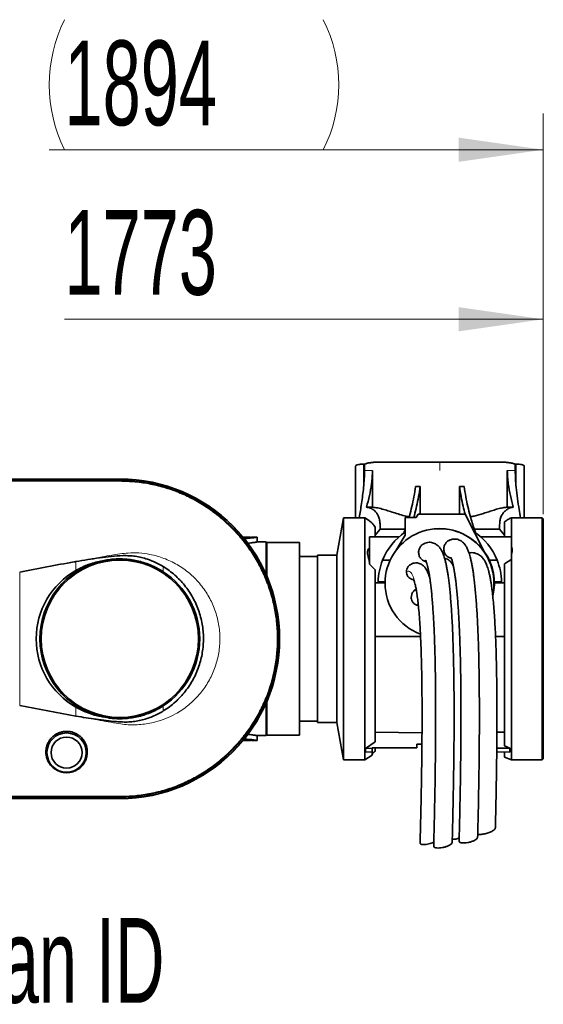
# Model space of a CAD drawing. Header units: millimetres. Extents: x 0 to 11920, y 0 to 8400.
# Tile 25 of 55: x 4149 to 4582, y 5205 to 6018. Entities that reach past the tile are written whole.
import ezdxf

# ---------------------------------------------------------------- set-up
doc = ezdxf.new("R2010")
doc.units = ezdxf.units.MM
doc.header["$LTSCALE"] = 20
doc.styles.add('SLDTEXTSTYLE0', font='TXT', dxfattribs={"width": 0.605})
doc.dimstyles.new('SLDDIMSTYLE4', dxfattribs={"dimtxt": 70, "dimasz": 70, "dimexe": 0, "dimexo": 0.0625, "dimgap": 17.5, "dimtad": 1, "dimdec": 0, "dimrnd": 1e-09, "dimzin": 12, "dimdsep": 46, "dimtxsty": 'SLDTEXTSTYLE0', "dimsah": 1, "dimcen": 0.09, "dimse1": 1, "dimsd1": 1, "dimadec": 0, "dimazin": 3, "dimtfac": 1, "dimtofl": 0, "dimtmove": 0, "dimatfit": 3, "dimfxl": 1, "dimfrac": 2, "dimtolj": 1, "dimtzin": 12, "dimarcsym": 0})

# ---------------------------------------------------------------- blocks, each defined once
blk = doc.blocks.new('_D_14')
at = {"color": 7, "linetype": 'Continuous', "lineweight": 0}
for p, q in [((4581.91, 5609.84), (4581.91, 5800.8)), ((4581.91, 5770.8), (4186.2, 5770.8))]:
    blk.add_line(p, q, dxfattribs=at)
at = {"color": 7, "linetype": 'Continuous', "lineweight": 18}
blk.add_solid([(4581.91, 5770.8), (4511.91, 5780.8), (4511.91, 5760.8)], dxfattribs=at)
at = {"color": 7, "linetype": 'Continuous', "lineweight": 18, "insert": (4186.2, 5861.03), "char_height": 70, "attachment_point": 1, "style": 'SLDTEXTSTYLE0'}
blk.add_mtext('1773', dxfattribs=at)
blk = doc.blocks.new('_D_15')
at = {"color": 7, "linetype": 'Continuous', "lineweight": 0}
for p, q in [((4581.91, 5609.84), (4581.91, 5940.8)), ((4581.91, 5910.8), (4173.52, 5910.8))]:
    blk.add_line(p, q, dxfattribs=at)
at = {"color": 7, "linetype": 'Continuous', "lineweight": 18}
for centre, start, end in [((4293.63, 5964.51), 153.43495, 206.56505), ((4292.66, 5964.51), 333.43495, 26.56505)]:
    blk.add_arc(centre, 120.11, start, end, dxfattribs=at)
blk.add_solid([(4581.91, 5910.8), (4511.91, 5920.8), (4511.91, 5900.8)], dxfattribs=at)
at = {"color": 7, "linetype": 'Continuous', "lineweight": 18, "insert": (4186.2, 6001.03), "char_height": 70, "attachment_point": 1, "style": 'SLDTEXTSTYLE0'}
blk.add_mtext('1894', dxfattribs=at)

msp = doc.modelspace()

# ---------------------------------------------------------------- linework, layer by layer
at = {"color": 7, "linetype": 'Continuous', "lineweight": 35}
for p, q in [((4447.63, 5652.84), (4496.41, 5652.84)), ((4496.41, 5652.84), (4545.2, 5652.84)), ((4426.66, 5649.53), (4426.66, 5606.84)), ((4434.09, 5651.07), (4433.41, 5651.07)), ((4434.09, 5645.84), (4434.09, 5651.07)), ((4440.67, 5615.54), (4440.67, 5645.84)), ((4552.16, 5645.84), (4552.16, 5615.54)), ((4558.74, 5645.84), (4558.74, 5651.07)), ((4558.74, 5651.07), (4559.41, 5651.07)), ((4566.16, 5606.84), (4566.16, 5649.54)), ((4231.91, 5638.84), (4129.91, 5638.84)), ((4129.91, 5638.69), (4231.91, 5638.69)), ((4231.9, 5637.48), (4231.91, 5637.48)), ((4476.38, 5632.73), (4480.24, 5632.71)), ((4480.24, 5632.71), (4480.24, 5609.82)), ((4516.45, 5632.73), (4512.59, 5632.71)), ((4512.59, 5609.82), (4512.59, 5632.71)), ((4435.83, 5615.54), (4440.67, 5615.54)), ((4557, 5615.54), (4552.16, 5615.54)), ((4416.68, 5606.84), (4411.21, 5575.84)), ((4434.37, 5606.84), (4416.68, 5606.84)), ((4416.68, 5506.84), (4416.68, 5606.84)), ((4436.51, 5605.47), (4434.37, 5606.84)), ((4434.37, 5406.84), (4434.37, 5606.84)), ((4467.85, 5592.38), (4467.85, 5606.92)), ((4467.85, 5606.92), (4476.76, 5606.92)), ((4476.76, 5606.92), (4478.53, 5609.82)), ((4478.53, 5609.82), (4517.2, 5609.82)), ((4517.2, 5609.82), (4533.69, 5577.95)), ((4555.52, 5606.84), (4555.52, 5590.94)), ((4555.52, 5606.84), (4555.8, 5606.83)), ((4580.91, 5606.84), (4555.8, 5606.84)), ((4581.91, 5605.84), (4580.91, 5606.84)), ((4580.91, 5406.84), (4580.91, 5606.84)), ((4581.91, 5605.84), (4581.91, 5407.84)), ((4442.91, 5590.94), (4442.91, 5599.04)), ((4442.91, 5592.51), (4447.13, 5597.32)), ((4467.85, 5597.32), (4447.13, 5597.32)), ((4496.21, 5597.82), (4496.09, 5597.82)), ((4524.98, 5597.32), (4545.7, 5597.32)), ((4545.7, 5597.32), (4549.91, 5592.51)), ((4549.91, 5590.94), (4549.91, 5603.38)), ((4333.74, 5590.84), (4339.91, 5590.84)), ((4334.17, 5590.21), (4335.91, 5590.3)), ((4335.91, 5589.68), (4334.62, 5589.61)), ((4339.91, 5590.67), (4339.91, 5590.84)), ((4345.41, 5590.84), (4341.36, 5590.84)), ((4345.41, 5586.84), (4345.41, 5590.84)), ((4438.35, 5568.46), (4438.35, 5590.94)), ((4462.5, 5590.94), (4438.35, 5590.94)), ((4460.36, 5580.16), (4467.85, 5592.38)), ((4555.52, 5590.94), (4530.33, 5590.94)), ((4555.52, 5572.42), (4555.52, 5590.94)), ((4352.91, 5586.84), (4345.4, 5586.84)), ((4352.91, 5586.84), (4352.91, 5559.6)), ((4353.41, 5586.34), (4352.91, 5585.84)), ((4380.41, 5586.34), (4353.41, 5586.34)), ((4353.41, 5586.34), (4353.41, 5558.44)), ((4380.41, 5586.34), (4380.41, 5427.34)), ((4395.21, 5574.84), (4380.41, 5574.84)), ((4411.21, 5575.84), (4395.21, 5575.84)), ((4395.21, 5506.84), (4395.21, 5575.84)), ((4411.21, 5506.84), (4411.21, 5575.84)), ((4449.09, 5571.84), (4455.32, 5571.84)), ((4533.69, 5577.95), (4533.54, 5577.95)), ((4537.23, 5571.84), (4543.74, 5571.84)), ((4555.52, 5572.42), (4555.52, 5406.84)), ((4438.35, 5568.46), (4442.91, 5563.71)), ((4442.91, 5421.87), (4442.91, 5563.71)), ((4549.91, 5418.39), (4549.91, 5568.8)), ((4451.11, 5553.11), (4442.91, 5553.11)), ((4451.12, 5553.84), (4445.42, 5553.84)), ((4476.83, 5547.64), (4476, 5547.13)), ((4547.41, 5553.84), (4541.43, 5553.84)), ((4549.91, 5553.11), (4541.44, 5553.11)), ((4395.21, 5437.84), (4395.21, 5506.84)), ((4411.21, 5437.84), (4411.21, 5506.84)), ((4416.68, 5406.84), (4416.68, 5506.84)), ((4442.91, 5508.84), (4480.45, 5508.84)), ((4542.43, 5508.84), (4549.91, 5508.84)), ((4195.65, 5443), (4149.13, 5451.78)), ((4352.91, 5454.09), (4352.91, 5426.84)), ((4353.41, 5455.25), (4353.41, 5427.34)), ((4380.41, 5438.84), (4395.21, 5438.84)), ((4395.21, 5437.84), (4411.21, 5437.84)), ((4411.21, 5437.84), (4416.68, 5406.84)), ((4345.36, 5426.84), (4352.91, 5426.84)), ((4345.41, 5422.85), (4345.41, 5426.85)), ((4352.91, 5427.84), (4353.41, 5427.34)), ((4353.41, 5427.34), (4380.41, 5427.34)), ((4481.59, 5429.22), (4442.91, 5429.76)), ((4543.56, 5429.67), (4549.91, 5429.76)), ((4339.91, 5422.84), (4333.74, 5422.84)), ((4335.91, 5423.39), (4334.05, 5423.48)), ((4335.91, 5424.01), (4334.55, 5424.08)), ((4339.91, 5422.84), (4339.91, 5423.02)), ((4341.36, 5422.84), (4345.41, 5422.84)), ((4442.91, 5421.87), (4434.98, 5416.34)), ((4440.41, 5416.84), (4464.81, 5416.84)), ((4440.41, 5416.84), (4440.41, 5416.43)), ((4442.91, 5414.17), (4442.91, 5416.84)), ((4464.81, 5416.84), (4477.41, 5417.06)), ((4464.81, 5416.84), (4477.41, 5416.84)), ((4477.41, 5419.84), (4481.55, 5419.84)), ((4477.41, 5417.06), (4477.41, 5419.84)), ((4477.41, 5416.84), (4477.41, 5417.06)), ((4554.36, 5416.4), (4543.44, 5416.58)), ((4549.91, 5418.39), (4554.36, 5416.4)), ((4434.37, 5406.84), (4440.41, 5410.72)), ((4434.98, 5416.34), (4440.41, 5416.43)), ((4434.98, 5416.34), (4434.98, 5413.23)), ((4434.98, 5413.23), (4440.41, 5413.38)), ((4440.41, 5416.43), (4440.41, 5413.38)), ((4440.41, 5413.38), (4440.41, 5410.72)), ((4442.74, 5414.01), (4442.91, 5414.17)), ((4442.74, 5413.44), (4442.74, 5414.01)), ((4554.36, 5413.33), (4543.41, 5413.61)), ((4549.91, 5409.18), (4549.91, 5413.44)), ((4549.91, 5409.18), (4555.52, 5406.84)), ((4554.36, 5416.4), (4554.36, 5413.33)), ((4416.68, 5406.84), (4434.37, 5406.84)), ((4555.52, 5406.84), (4580.91, 5406.84)), ((4580.91, 5406.84), (4581.91, 5407.84)), ((4231.91, 5376.21), (4231.91, 5376.21)), ((4231.91, 5375), (4129.91, 5375)), ((4129.91, 5374.84), (4231.91, 5374.84))]:
    msp.add_line(p, q, dxfattribs=at)
at = {"color": 8, "linetype": 'Continuous', "lineweight": 18}
for p, q in [((4496.41, 5645.84), (4496.41, 5652.84)), ((4433.41, 5631.88), (4433.41, 5651.07)), ((4434.09, 5645.84), (4440.67, 5645.84)), ((4552.16, 5645.84), (4558.74, 5645.84)), ((4559.41, 5631.88), (4559.41, 5651.07)), ((4231.91, 5637.48), (4231.91, 5638.69)), ((4335.91, 5589.68), (4335.91, 5590.3)), ((4195.65, 5563.33), (4195.65, 5570.69)), ((4267.85, 5566.46), (4267.85, 5562.2)), ((4149.13, 5561.9), (4149.13, 5451.78)), ((4195.65, 5443), (4195.65, 5450.35)), ((4267.85, 5451.49), (4267.85, 5447.23)), ((4335.91, 5423.39), (4335.91, 5424.01)), ((4231.91, 5376.77), (4219.26, 5376.77)), ((4231.91, 5376.21), (4231.91, 5375))]:
    msp.add_line(p, q, dxfattribs=at)
at = {"color": 8, "linetype": 'Continuous', "lineweight": 18, "flags": 128}
for points in [[(4129.91, 5636.92), (4155.41, 5636.92), (4180.91, 5636.92), (4197.91, 5636.92), (4214.91, 5636.92), (4231.91, 5636.92)], [(4231.9, 5637.48), (4231.91, 5637.16), (4231.91, 5636.92)], [(4219.26, 5376.77), (4180.91, 5376.77), (4155.41, 5376.77), (4129.91, 5376.77)], [(4231.91, 5376.77), (4231.91, 5376.46), (4231.91, 5376.21)]]:
    msp.add_lwpolyline(points, dxfattribs=at)
at = {"color": 7, "linetype": 'Continuous', "lineweight": 35, "flags": 128}
for points in [[(4129.92, 5637.47), (4149.93, 5637.47), (4169.94, 5637.47), (4189.95, 5637.47), (4210.93, 5637.48), (4221.41, 5637.47), (4231.9, 5637.48)], [(4442.09, 5413.42), (4442.29, 5413.43), (4442.51, 5413.43), (4442.74, 5413.44)], [(4231.91, 5376.21), (4211.9, 5376.21), (4191.89, 5376.21), (4171.88, 5376.21), (4150.9, 5376.21), (4129.92, 5376.21)]]:
    msp.add_lwpolyline(points, dxfattribs=at)
at = {"color": 7, "linetype": 'Continuous', "lineweight": 35}
for centre, radius in [((4231.91, 5506.84), 65), ((4187.91, 5412.84), 16.25), ((4187.91, 5412.84), 12.86)]:
    msp.add_circle(centre, radius, dxfattribs=at)
for centre, radius, start, end in [((4231.91, 5506.84), 132, 270.00002, 89.99998), ((4231.91, 5506.84), 131.84, 270.00003, 89.99997), ((4496.09, 5552.84), 44.98, 347.62821, 180.00173), ((4496.21, 5552.84), 44.98, 33.92426, 90.00003), ((4496.41, 5552.84), 51, 124.067, 158.12718), ((4496.42, 5552.84), 51, 21.87214, 56.26864), ((4231.91, 5506.84), 66, 102.5889, 257.4111), ((4496.41, 5552.84), 51, 158.12683, 178.87701), ((4496.46, 5552.84), 44.98, 346.63229, 34.74252), ((4496.42, 5552.84), 51, 1.12266, 21.87349), ((4227.79, 5506.84), 64.99, 119.63602, 240.36398), ((4231.91, 5506.84), 66, 302.99179, 57.00821), ((4496.09, 5552.84), 44.98, 179.99947, 249.46545)]:
    msp.add_arc(centre, radius, start, end, dxfattribs=at)
for points, knots in [([(4434.09, 5651.07), (4434.84, 5651.33), (4436.43, 5651.87), (4439.06, 5652.35), (4442.01, 5652.68), (4444.9, 5652.82), (4446.81, 5652.84), (4447.63, 5652.84)], [0, 0, 0, 0, 0.173862, 0.366786, 0.583032, 0.820595, 1, 1, 1, 1]), ([(4545.2, 5652.84), (4546.02, 5652.84), (4547.9, 5652.82), (4550.74, 5652.68), (4553.66, 5652.37), (4556.32, 5651.89), (4557.96, 5651.33), (4558.74, 5651.07)], [0, 0, 0, 0, 0.179413, 0.409818, 0.622678, 0.820116, 1, 1, 1, 1]), ([(4433.41, 5651.07), (4432.95, 5651.06), (4431.77, 5651.05), (4429.99, 5650.93), (4428.38, 5650.61), (4427.07, 5650.32), (4426.79, 5649.74), (4426.69, 5649.53)], [0, 0, 0, 0, 0.196695, 0.491473, 0.737693, 0.909248, 1, 1, 1, 1]), ([(4434.09, 5645.84), (4434.06, 5643.52), (4434, 5638.85), (4433.61, 5634.21), (4433.41, 5631.88)], [0, 0, 0, 0, 0.499438, 1, 1, 1, 1]), ([(4435.83, 5615.54), (4436.64, 5618.71), (4438.27, 5625.08), (4439.8, 5633.36), (4440.55, 5640.3), (4440.63, 5643.99), (4440.67, 5645.84)], [0, 0, 0, 0, 0.319741, 0.640379, 0.819803, 1, 1, 1, 1]), ([(4552.16, 5645.84), (4552.2, 5644), (4552.28, 5640.31), (4553.03, 5633.38), (4554.56, 5625.09), (4556.18, 5618.73), (4557, 5615.54)], [0, 0, 0, 0, 0.179398, 0.359621, 0.679078, 1, 1, 1, 1]), ([(4559.41, 5631.88), (4559.22, 5634.2), (4558.83, 5638.85), (4558.77, 5643.51), (4558.74, 5645.84)], [0, 0, 0, 0, 0.499487, 1, 1, 1, 1]), ([(4566.16, 5649.54), (4566.16, 5649.54), (4566.27, 5649.75), (4565.57, 5650.31), (4564.59, 5650.6), (4562.91, 5650.91), (4561.17, 5651.04), (4559.95, 5651.06), (4559.41, 5651.07)], [0, 0, 0, 0, 0.001226, 0.09588, 0.258604, 0.49212, 0.77765, 1, 1, 1, 1]), ([(4231.91, 5637.48), (4235.29, 5637.4), (4242.04, 5637.26), (4252.1, 5636.04), (4262.08, 5634.08), (4271.91, 5631.34), (4281.59, 5627.81), (4291.13, 5623.44), (4300.48, 5618.21), (4309.49, 5612.14), (4317.97, 5605.32), (4325.92, 5597.77), (4333.29, 5589.48), (4339.91, 5580.62), (4345.71, 5571.29), (4350.71, 5561.54), (4354.93, 5551.28), (4358.24, 5540.72), (4360.63, 5529.99), (4362.12, 5519.13), (4362.7, 5508.05), (4362.33, 5496.99), (4361.04, 5486.08), (4358.87, 5475.44), (4355.82, 5465), (4351.88, 5454.77), (4347.04, 5444.79), (4341.38, 5435.28), (4334.98, 5426.34), (4327.88, 5417.99), (4320.01, 5410.17), (4311.52, 5403.07), (4302.52, 5396.76), (4293.06, 5391.23), (4283.05, 5386.46), (4272.88, 5382.65), (4262.71, 5379.75), (4252.63, 5377.74), (4242.34, 5376.45), (4235.41, 5376.29), (4231.91, 5376.21)], [0, 0, 0, 0, 0.024667, 0.049338, 0.073999, 0.098963, 0.123929, 0.149207, 0.175608, 0.202193, 0.228559, 0.255107, 0.282233, 0.309557, 0.335925, 0.362476, 0.389604, 0.416932, 0.443304, 0.469858, 0.496991, 0.524323, 0.550693, 0.577247, 0.603617, 0.630171, 0.657302, 0.684632, 0.711005, 0.737561, 0.764694, 0.792027, 0.818398, 0.844952, 0.872083, 0.899414, 0.924248, 0.949353, 0.974457, 1, 1, 1, 1]), ([(4433.41, 5631.88), (4432.88, 5627.41), (4431.89, 5619.03), (4430.4, 5610.72), (4429.7, 5606.84)], [0, 0, 0, 0, 0.533469, 1, 1, 1, 1]), ([(4476.38, 5632.73), (4475.93, 5629.86), (4475.04, 5624.26), (4473.33, 5616.13), (4471.96, 5610.39), (4471.06, 5607.39), (4470.92, 5606.92)], [0, 0, 0, 0, 0.329612, 0.644184, 0.944228, 1, 1, 1, 1]), ([(4480.24, 5632.71), (4479.8, 5629.9), (4478.93, 5624.41), (4477.27, 5616.43), (4475.88, 5610.64), (4474.97, 5607.54), (4474.78, 5606.92)], [0, 0, 0, 0, 0.323302, 0.632146, 0.927012, 1, 1, 1, 1]), ([(4512.59, 5632.71), (4513.04, 5629.9), (4513.91, 5624.42), (4515.46, 5616.78), (4516.69, 5612), (4517.24, 5609.84)], [0, 0, 0, 0, 0.3651735, 0.7140184, 1, 1, 1, 1]), ([(4516.45, 5632.73), (4516.9, 5629.86), (4517.79, 5624.26), (4519.48, 5616.13), (4521.27, 5608.95), (4523.13, 5602.68), (4524.72, 5597.89), (4525.84, 5595.05), (4526.26, 5594)], [0, 0, 0, 0, 0.217265, 0.424618, 0.622395, 0.771333, 0.914812, 1, 1, 1, 1]), ([(4563.12, 5606.84), (4562.73, 5609.09), (4561.82, 5614.37), (4560.42, 5622.69), (4559.75, 5628.82), (4559.41, 5631.88)], [0, 0, 0, 0, 0.2703217, 0.6345, 1, 1, 1, 1]), ([(4447.13, 5597.32), (4447.11, 5598), (4447.08, 5599.54), (4447.03, 5602.05), (4446.65, 5604.88), (4445.85, 5607.82), (4444.34, 5610.7), (4442, 5613.08), (4439.1, 5614.93), (4436.92, 5615.34), (4435.83, 5615.54)], [0, 0, 0, 0, 0.085976, 0.193564, 0.316453, 0.445472, 0.57511, 0.721948, 0.862342, 1, 1, 1, 1]), ([(4440.67, 5615.54), (4442.14, 5615.37), (4445.3, 5615.02), (4449.89, 5613.74), (4454.6, 5612.28), (4459.4, 5610.71), (4464.53, 5609.18), (4468.47, 5608.08), (4470.71, 5607.63), (4471.11, 5607.55)], [0, 0, 0, 0, 0.140672, 0.302305, 0.451978, 0.611064, 0.782762, 0.961447, 1, 1, 1, 1]), ([(4521.71, 5607.59), (4522.69, 5607.79), (4526.31, 5608.54), (4531.37, 5610.08), (4536.88, 5611.83), (4541.21, 5613.22), (4545.31, 5614.4), (4548.95, 5615.25), (4551.22, 5615.45), (4552.16, 5615.54)], [0, 0, 0, 0, 0.094757, 0.3516, 0.502614, 0.645807, 0.78352, 0.909681, 1, 1, 1, 1]), ([(4557, 5615.54), (4555.91, 5615.34), (4553.91, 5614.97), (4551.3, 5613.39), (4549.16, 5611.43), (4547.35, 5608.84), (4546.26, 5605.71), (4545.79, 5602.46), (4545.75, 5599.67), (4545.72, 5598), (4545.7, 5597.32)], [0, 0, 0, 0, 0.137544, 0.254749, 0.377493, 0.502074, 0.649006, 0.790388, 0.914092, 1, 1, 1, 1]), ([(4442.91, 5599.04), (4442.55, 5599.63), (4441.77, 5600.89), (4440.2, 5602.58), (4438.44, 5604.16), (4437.14, 5605.04), (4436.51, 5605.47)], [0, 0, 0, 0, 0.2268947, 0.4856236, 0.7515196, 1, 1, 1, 1]), ([(4555.52, 5606.84), (4554.52, 5606.37), (4552.52, 5605.43), (4550.78, 5604.06), (4549.91, 5603.38)], [0, 0, 0, 0, 0.499746, 1, 1, 1, 1]), ([(4467.85, 5597.32), (4467.84, 5597.27), (4467.48, 5596.22), (4467.06, 5595.19), (4466.66, 5594.21)], [0, 0, 0, 0, 0.0455522, 1, 1, 1, 1]), ([(4335.91, 5590.3), (4336.97, 5590.39), (4338.75, 5590.53), (4339.72, 5590.63), (4341.66, 5590.87), (4341.38, 5590.84), (4341.36, 5590.84)], [0, 0, 0, 0, 0.512732, 0.856507, 0.991003, 1, 1, 1, 1]), ([(4345.4, 5590.84), (4345.34, 5590.83), (4345.1, 5590.79), (4344.52, 5590.69), (4343.56, 5590.53), (4342.22, 5590.33), (4340.49, 5590.1), (4338.34, 5589.86), (4336.76, 5589.74), (4335.91, 5589.68)], [0, 0, 0, 0, 0.017202, 0.078276, 0.182951, 0.323488, 0.50294, 0.732497, 1, 1, 1, 1]), ([(4499.68, 5580.79), (4499.75, 5581.7), (4499.88, 5583.53), (4501.22, 5585.95), (4502.78, 5587.58), (4503.97, 5588.03), (4504.32, 5588.16)], [0, 0, 0, 0, 0.294059, 0.588123, 0.881152, 1, 1, 1, 1]), ([(4527.64, 5342.89), (4527.75, 5347.16), (4527.95, 5355.36), (4528.2, 5367.2), (4528.42, 5378.11), (4528.59, 5388.15), (4528.73, 5397.37), (4528.84, 5405.83), (4528.93, 5413.54), (4528.99, 5421.06), (4529.04, 5428.28), (4529.07, 5435.23), (4529.08, 5441.62), (4529.08, 5447.83), (4529.06, 5456.01), (4528.99, 5466.18), (4528.84, 5478.32), (4528.63, 5489.41), (4528.37, 5499.34), (4528.08, 5508.06), (4527.73, 5516.55), (4527.35, 5524.32), (4526.93, 5531.37), (4526.49, 5537.71), (4526.01, 5543.83), (4525.47, 5549.55), (4524.92, 5554.67), (4524.37, 5559.03), (4523.85, 5562.65), (4523.34, 5565.81), (4522.79, 5568.81), (4522.19, 5571.69), (4521.53, 5574.35), (4520.89, 5576.62), (4520.25, 5578.53), (4519.64, 5580.1), (4519.01, 5581.5), (4518.37, 5582.73), (4517.69, 5583.86), (4516.92, 5584.94), (4515.89, 5586.12), (4514.64, 5587.22), (4513.19, 5588.14), (4511.62, 5588.83), (4509.76, 5589.26), (4507.63, 5589.28), (4505.74, 5588.94), (4504.67, 5588.39), (4504.3, 5588.2)], [0, 0, 0, 0, 0.04969, 0.095546, 0.137818, 0.176732, 0.212484, 0.245244, 0.275145, 0.302311, 0.332756, 0.359259, 0.383147, 0.407221, 0.431569, 0.478316, 0.525693, 0.572858, 0.607501, 0.641379, 0.674324, 0.706537, 0.731871, 0.756596, 0.78049, 0.803334, 0.823542, 0.840429, 0.85445, 0.866096, 0.877716, 0.889954, 0.900331, 0.90967, 0.917372, 0.923747, 0.929365, 0.935221, 0.939833, 0.944689, 0.950635, 0.958103, 0.963961, 0.970554, 0.977922, 0.98611, 0.99515, 1, 1, 1, 1]), ([(4337.52, 5585.75), (4337.73, 5585.77), (4338.62, 5585.84), (4340.09, 5586.01), (4341.85, 5586.25), (4343.22, 5586.46), (4344.46, 5586.67), (4344.82, 5586.73), (4345.5, 5586.86), (4345.4, 5586.84), (4345.4, 5586.84)], [0, 0, 0, 0, 0.081701, 0.333619, 0.558496, 0.739897, 0.879414, 0.964429, 0.997913, 1, 1, 1, 1]), ([(4438.35, 5581.9), (4438.24, 5581.84), (4437.73, 5581.57), (4437.1, 5580.77), (4436.74, 5579.54), (4436.61, 5577.94), (4436.82, 5575.88), (4437.41, 5573.25), (4438.01, 5571.44), (4438.35, 5570.43)], [0, 0, 0, 0, 0.030368, 0.139965, 0.235807, 0.341786, 0.531733, 0.74133, 1, 1, 1, 1]), ([(4478.83, 5578.02), (4478.9, 5578.94), (4479.03, 5580.77), (4480.38, 5583.17), (4481.8, 5584.72), (4482.85, 5585.13), (4483.05, 5585.21)], [0, 0, 0, 0, 0.309174, 0.618391, 0.925935, 1, 1, 1, 1]), ([(4506.62, 5338.71), (4506.72, 5342.58), (4506.9, 5350.05), (4507.15, 5360.86), (4507.36, 5370.91), (4507.54, 5380.25), (4507.7, 5389.68), (4507.85, 5399.12), (4507.96, 5408.44), (4508.05, 5416.95), (4508.11, 5424.64), (4508.15, 5431.62), (4508.17, 5438.04), (4508.17, 5444.27), (4508.16, 5452.48), (4508.11, 5462.71), (4507.98, 5474.92), (4507.78, 5486.1), (4507.54, 5496.12), (4507.26, 5504.91), (4506.93, 5513.51), (4506.55, 5521.38), (4506.14, 5528.54), (4505.71, 5534.97), (4505.22, 5541.18), (4504.69, 5546.97), (4504.14, 5552.12), (4503.6, 5556.47), (4503.09, 5560.09), (4502.57, 5563.28), (4502.02, 5566.34), (4501.4, 5569.28), (4500.73, 5571.97), (4500.08, 5574.22), (4499.44, 5576.1), (4498.82, 5577.66), (4498.18, 5579.06), (4497.52, 5580.31), (4496.79, 5581.45), (4495.97, 5582.55), (4494.87, 5583.75), (4493.54, 5584.83), (4492.01, 5585.7), (4490.38, 5586.31), (4488.46, 5586.63), (4486.32, 5586.51), (4484.44, 5586.05), (4483.4, 5585.43), (4483.05, 5585.22)], [0, 0, 0, 0, 0.044689, 0.086262, 0.124905, 0.160786, 0.194057, 0.233898, 0.269737, 0.301786, 0.332137, 0.358569, 0.382345, 0.406301, 0.430548, 0.477147, 0.524433, 0.571564, 0.606226, 0.640163, 0.673218, 0.705619, 0.731114, 0.756009, 0.780084, 0.803056, 0.823115, 0.839851, 0.853708, 0.865322, 0.877193, 0.889611, 0.900036, 0.909152, 0.916675, 0.922911, 0.928558, 0.934496, 0.939182, 0.944163, 0.95032, 0.957954, 0.963897, 0.970555, 0.977966, 0.986173, 0.995206, 1, 1, 1, 1]), ([(4505.71, 5573.53), (4505.35, 5573.58), (4504.16, 5573.74), (4502.4, 5574.89), (4500.72, 5576.79), (4499.85, 5578.88), (4499.73, 5580.26), (4499.68, 5580.79)], [0, 0, 0, 0, 0.106759, 0.350089, 0.594718, 0.844913, 1, 1, 1, 1]), ([(4555.52, 5576.53), (4555.52, 5576.53), (4555.77, 5577.27), (4556.14, 5578.77), (4556.25, 5581.15), (4555.77, 5582.66), (4555.52, 5583.45)], [0, 0, 0, 0, 0.002252, 0.331059, 0.652373, 1, 1, 1, 1]), ([(4195.65, 5570.69), (4202.11, 5571.73), (4211.81, 5573.3), (4224.81, 5574.97), (4233.05, 5575.6), (4239.69, 5575.52), (4244.75, 5575.05), (4249.8, 5574.08), (4255.42, 5572.47), (4261.56, 5570.09), (4265.74, 5567.67), (4267.85, 5566.46)], [0, 0, 0, 0, 0.264286, 0.397125, 0.529888, 0.59762, 0.665332, 0.735088, 0.804865, 0.901731, 1, 1, 1, 1]), ([(4195.65, 5563.33), (4197.44, 5564.29), (4201.02, 5566.21), (4206.54, 5568.4), (4212.05, 5570.14), (4215.7, 5570.88), (4217.53, 5571.26)], [0, 0, 0, 0, 0.260002, 0.522114, 0.76025, 1, 1, 1, 1]), ([(4217.53, 5571.26), (4219.19, 5571.59), (4222.53, 5572.26), (4227.65, 5572.77), (4232.85, 5572.91), (4238.16, 5572.62), (4243.52, 5571.89), (4248.92, 5570.7), (4254.27, 5569.02), (4260.73, 5566.42), (4265.11, 5563.83), (4267.85, 5562.2)], [0, 0, 0, 0, 0.0969166, 0.1944357, 0.2938026, 0.3938164, 0.4979071, 0.6027372, 0.7098665, 0.817793, 1, 1, 1, 1]), ([(4485.1, 5570.69), (4484.66, 5570.75), (4483.4, 5570.92), (4481.56, 5572.09), (4479.88, 5574), (4479, 5576.1), (4478.88, 5577.49), (4478.83, 5578.02)], [0, 0, 0, 0, 0.124817, 0.362499, 0.60199, 0.847142, 1, 1, 1, 1]), ([(4484.67, 5571.76), (4484.67, 5571.76), (4484.57, 5571.71), (4485.11, 5571.17), (4485.14, 5570.36), (4485.81, 5568.77), (4486.31, 5566.7), (4486.89, 5564.22), (4487.4, 5561.53), (4487.87, 5558.79), (4488.32, 5555.76), (4488.79, 5552.21), (4489.29, 5547.88), (4489.8, 5542.73), (4490.29, 5536.92), (4490.75, 5530.69), (4491.14, 5524.25), (4491.52, 5517.08), (4491.86, 5509.21), (4492.17, 5500.62), (4492.42, 5491.85), (4492.63, 5481.87), (4492.8, 5470.76), (4492.91, 5458.64), (4492.94, 5448.36), (4492.94, 5439.97), (4492.92, 5433.4), (4492.89, 5426.55), (4492.83, 5419.01), (4492.75, 5410.38), (4492.64, 5401.36), (4492.51, 5392.05), (4492.35, 5382.57), (4492.15, 5372.2), (4491.92, 5360.88), (4491.63, 5348.55), (4491.41, 5339.98), (4491.29, 5335.51)], [0, 0, 0, 0, 0.000071, 0.001344, 0.005949, 0.012633, 0.021734, 0.033363, 0.044753, 0.056399, 0.068588, 0.083509, 0.101764, 0.12381, 0.149069, 0.175532, 0.202884, 0.230876, 0.266411, 0.302623, 0.339733, 0.37758, 0.428969, 0.480448, 0.531141, 0.559094, 0.586685, 0.61435, 0.645847, 0.682194, 0.723677, 0.760084, 0.800036, 0.843741, 0.891445, 0.943427, 1, 1, 1, 1]), ([(4507.67, 5566.41), (4507.63, 5566.52), (4507.36, 5567.2), (4506.8, 5568.3), (4505.92, 5569.75), (4504.83, 5571.06), (4503.43, 5572.22), (4501.89, 5573.05), (4500.79, 5573.27), (4500.31, 5573.36)], [0, 0, 0, 0, 0.032689, 0.205285, 0.349213, 0.512264, 0.684416, 0.862533, 1, 1, 1, 1]), ([(4505.36, 5574.4), (4505.36, 5574.39), (4505.34, 5574.27), (4505.7, 5573.83), (4505.95, 5572.84), (4506.53, 5571.27), (4507.07, 5569.15), (4507.63, 5566.68), (4508.14, 5564.02), (4508.6, 5561.32), (4509.06, 5558.33), (4509.53, 5554.79), (4510.03, 5550.48), (4510.55, 5545.38), (4511.05, 5539.66), (4511.51, 5533.54), (4511.91, 5527.19), (4512.3, 5520.13), (4512.66, 5512.37), (4512.97, 5503.88), (4513.24, 5495.19), (4513.47, 5485.29), (4513.66, 5474.25), (4513.79, 5462.19), (4513.84, 5451.95), (4513.85, 5443.59), (4513.84, 5437.04), (4513.81, 5430.21), (4513.77, 5422.71), (4513.7, 5414.11), (4513.6, 5405.14), (4513.47, 5395.88), (4513.33, 5386.45), (4513.14, 5376.14), (4512.92, 5364.89), (4512.64, 5352.63), (4512.43, 5344.12), (4512.32, 5339.69)], [0, 0, 0, 0, 0.000137, 0.001603, 0.006479, 0.013404, 0.022738, 0.034424, 0.045701, 0.057157, 0.069337, 0.084318, 0.102598, 0.124646, 0.14965, 0.175826, 0.202915, 0.230668, 0.265943, 0.301982, 0.338985, 0.376776, 0.428164, 0.479713, 0.53054, 0.558596, 0.586307, 0.614057, 0.645596, 0.682007, 0.723564, 0.760028, 0.800029, 0.843767, 0.891485, 0.943459, 1, 1, 1, 1]), ([(4542.29, 5350.65), (4542.41, 5355.74), (4542.64, 5365.58), (4542.92, 5379.89), (4543.15, 5393.28), (4543.33, 5405.82), (4543.46, 5417.55), (4543.54, 5429.16), (4543.58, 5440.6), (4543.57, 5451.8), (4543.52, 5462.08), (4543.42, 5471.48), (4543.27, 5480.67), (4543.08, 5489.57), (4542.84, 5498.1), (4542.57, 5505.6), (4542.26, 5512.96), (4541.87, 5520.38), (4541.38, 5528.02), (4540.82, 5535.19), (4540.2, 5541.73), (4539.54, 5547.41), (4538.92, 5551.8), (4538.38, 5555.12), (4537.87, 5557.84), (4537.3, 5560.57), (4536.66, 5563.13), (4535.99, 5565.39), (4535.34, 5567.29), (4534.63, 5569.01), (4533.77, 5570.79), (4532.74, 5572.49), (4531.44, 5574.08), (4530, 5575.44), (4528.27, 5576.62), (4526.26, 5577.52), (4524.04, 5578.01), (4522.07, 5578.09), (4520.91, 5577.8), (4520.51, 5577.7)], [0, 0, 0, 0, 0.064332, 0.124574, 0.180976, 0.233773, 0.283167, 0.329324, 0.380662, 0.427829, 0.471079, 0.510647, 0.546761, 0.587348, 0.623222, 0.654738, 0.682282, 0.716369, 0.748732, 0.779113, 0.80727, 0.831897, 0.85141, 0.863259, 0.874552, 0.886399, 0.898499, 0.907881, 0.916285, 0.923864, 0.931367, 0.941238, 0.948927, 0.957333, 0.966175, 0.975387, 0.984931, 0.994817, 1, 1, 1, 1]), ([(4549.91, 5568.8), (4550.32, 5569.07), (4552.18, 5570.29), (4554.06, 5571.48), (4555.52, 5572.42)], [0, 0, 0, 0, 0.220328, 1, 1, 1, 1]), ([(4149.13, 5561.9), (4164.14, 5564.81), (4179.64, 5567.81), (4195.17, 5570.6), (4195.65, 5570.69)], [0, 0, 0, 0, 0.969243, 1, 1, 1, 1]), ([(4267.85, 5566.46), (4269.49, 5565.39), (4272.77, 5563.24), (4277.31, 5559.52), (4281.54, 5555.48), (4285.44, 5551.06), (4288.98, 5546.29), (4292.11, 5541.24), (4294.77, 5535.99), (4296.99, 5530.53), (4298.76, 5524.85), (4300.04, 5519.04), (4300.81, 5513.2), (4301.1, 5507.32), (4300.89, 5501.37), (4300.18, 5495.47), (4298.98, 5489.69), (4297.3, 5484.04), (4295.13, 5478.5), (4292.5, 5473.16), (4289.46, 5468.11), (4286, 5463.33), (4282.13, 5458.82), (4277.79, 5454.58), (4273.05, 5450.65), (4269.59, 5448.37), (4267.85, 5447.23)], [0, 0, 0, 0, 0.041134, 0.082553, 0.123425, 0.164299, 0.206356, 0.248411, 0.28932, 0.33023, 0.372325, 0.414421, 0.455346, 0.496271, 0.538383, 0.580495, 0.62144, 0.662386, 0.704522, 0.746657, 0.787594, 0.828531, 0.870657, 0.912783, 0.956221, 1, 1, 1, 1]), ([(4468.82, 5562.11), (4468.87, 5562.89), (4468.98, 5564.45), (4470.14, 5566.49), (4471.26, 5567.76), (4472.03, 5568.08), (4472.09, 5568.1)], [0, 0, 0, 0, 0.324652, 0.649359, 0.972115, 1, 1, 1, 1]), ([(4488.22, 5556.38), (4487.96, 5557.31), (4487.49, 5558.98), (4486.67, 5561.23), (4485.84, 5563.07), (4485.06, 5564.44), (4484.29, 5565.55), (4483.47, 5566.53), (4482.35, 5567.6), (4480.95, 5568.54), (4479.32, 5569.23), (4477.49, 5569.6), (4475.43, 5569.5), (4473.55, 5569), (4472.51, 5568.32), (4472.11, 5568.06)], [0, 0, 0, 0, 0.121385, 0.218911, 0.300631, 0.375678, 0.417624, 0.471171, 0.536103, 0.612342, 0.681712, 0.758917, 0.84463, 0.939713, 1, 1, 1, 1]), ([(4474.77, 5555.72), (4474.69, 5555.71), (4473.89, 5555.65), (4472.42, 5556.24), (4470.65, 5557.46), (4469.39, 5559.28), (4468.89, 5560.92), (4468.83, 5561.88), (4468.82, 5562.11)], [0, 0, 0, 0, 0.02703, 0.250463, 0.472687, 0.698025, 0.92944, 1, 1, 1, 1]), ([(4474.37, 5556.71), (4474.38, 5556.69), (4474.39, 5556.59), (4474.52, 5556.39), (4474.79, 5555.69), (4475.31, 5554.31), (4475.87, 5552.23), (4476.47, 5549.64), (4477.06, 5546.53), (4477.68, 5542.59), (4478.31, 5537.7), (4478.94, 5531.72), (4479.46, 5525.62), (4479.87, 5519.73), (4480.18, 5514.47), (4480.49, 5508.34), (4480.79, 5501.46), (4481.04, 5493.93), (4481.24, 5486.73), (4481.4, 5479.08), (4481.53, 5470.91), (4481.62, 5462.13), (4481.67, 5454.83), (4481.69, 5448.73), (4481.69, 5443.5), (4481.68, 5437.49), (4481.66, 5430.64), (4481.61, 5422.9), (4481.53, 5414.69), (4481.43, 5406.05), (4481.31, 5397), (4481.15, 5387.11), (4480.95, 5376.32), (4480.7, 5364.58), (4480.4, 5351.82), (4480.17, 5342.97), (4480.05, 5338.36)], [0, 0, 0, 0, 0.000232, 0.001367, 0.003208, 0.010552, 0.021524, 0.032691, 0.046968, 0.06496, 0.087271, 0.114521, 0.147313, 0.171261, 0.195416, 0.219546, 0.255254, 0.289842, 0.322794, 0.353904, 0.394686, 0.434879, 0.4742, 0.494675, 0.518483, 0.545872, 0.57707, 0.612327, 0.651923, 0.689548, 0.730796, 0.775895, 0.825089, 0.878644, 0.936845, 1, 1, 1, 1]), ([(4486.37, 5561.84), (4486.5, 5562), (4486.69, 5562.21), (4486.95, 5562.31), (4487.02, 5562.34)], [0, 0, 0, 0, 0.7291121, 1, 1, 1, 1]), ([(4478.51, 5534.45), (4478.07, 5534.51), (4476.89, 5534.66), (4475.2, 5535.73), (4473.69, 5537.42), (4472.93, 5539.3), (4472.67, 5541.34), (4472.97, 5543.47), (4474.13, 5545.6), (4475.38, 5546.97), (4476.27, 5547.32), (4476.4, 5547.38)], [0, 0, 0, 0, 0.0777795, 0.2066402, 0.336481, 0.4694246, 0.5522815, 0.6930964, 0.8339325, 0.9740073, 1, 1, 1, 1]), ([(4478.04, 5535.71), (4478.03, 5535.71), (4477.92, 5535.81), (4478.34, 5535.12), (4478.4, 5534.74), (4478.59, 5534.2), (4478.69, 5533.92)], [0, 0, 0, 0, 0.017286, 0.2032, 0.579652, 1, 1, 1, 1]), ([(4217.53, 5442.43), (4216.15, 5442.71), (4211.67, 5443.6), (4204.2, 5445.95), (4198.52, 5448.88), (4195.65, 5450.35)], [0, 0, 0, 0, 0.180645, 0.586407, 1, 1, 1, 1]), ([(4267.85, 5451.49), (4266.3, 5450.53), (4263.19, 5448.62), (4258.2, 5446.23), (4252.99, 5444.21), (4247.62, 5442.66), (4242.19, 5441.57), (4236.7, 5440.94), (4231.11, 5440.77), (4224.67, 5441.09), (4220.17, 5441.93), (4217.53, 5442.43)], [0, 0, 0, 0, 0.103981, 0.208679, 0.315651, 0.423401, 0.527355, 0.632015, 0.738932, 0.846612, 1, 1, 1, 1]), ([(4267.85, 5447.23), (4266.42, 5446.38), (4263.55, 5444.69), (4258.96, 5442.58), (4254.18, 5440.83), (4249.26, 5439.49), (4244.3, 5438.58), (4239.27, 5438.07), (4234.18, 5438.07), (4227.96, 5438.5), (4220.67, 5439.27), (4209.52, 5440.7), (4201.2, 5442.08), (4195.65, 5443)], [0, 0, 0, 0, 0.067279, 0.134555, 0.203725, 0.272888, 0.340172, 0.407444, 0.476592, 0.545793, 0.659277, 0.772732, 1, 1, 1, 1]), ([(4204.74, 5410.25), (4204.86, 5411.12), (4205.14, 5413.18), (4204.84, 5416.55), (4203.8, 5419.97), (4202.11, 5423.04), (4200.03, 5425.51), (4197.54, 5427.54), (4194.9, 5429), (4192.08, 5429.96), (4189.32, 5430.41), (4186.55, 5430.41), (4183.93, 5429.99), (4181.41, 5429.18), (4179.08, 5428.01), (4176.94, 5426.49), (4175.03, 5424.65), (4173.4, 5422.49), (4172.11, 5420.03), (4171.21, 5417.33), (4170.76, 5414.41), (4170.83, 5411.36), (4171.47, 5408.27), (4172.71, 5405.26), (4174.53, 5402.52), (4176.87, 5400.13), (4179.51, 5398.33), (4182.41, 5397.05), (4185.22, 5396.37), (4188.02, 5396.17), (4190.58, 5396.38), (4193.04, 5396.96), (4195.33, 5397.86), (4197.47, 5399.08), (4199.48, 5400.64), (4201.27, 5402.53), (4202.83, 5404.8), (4204.07, 5407.38), (4204.52, 5409.29), (4204.74, 5410.25)], [0, 0, 0, 0, 0.024266, 0.05806, 0.093712, 0.12366, 0.15534, 0.183478, 0.213153, 0.239226, 0.266384, 0.290993, 0.316276, 0.340311, 0.36473, 0.389016, 0.413514, 0.438748, 0.464152, 0.490903, 0.517964, 0.54652, 0.575799, 0.60578, 0.637174, 0.667006, 0.698786, 0.726145, 0.755102, 0.779264, 0.804212, 0.826803, 0.849673, 0.872662, 0.895728, 0.920459, 0.945299, 0.972438, 1, 1, 1, 1]), ([(4337.69, 5427.9), (4338.35, 5427.85), (4339.63, 5427.74), (4341.44, 5427.5), (4342.88, 5427.29), (4344.23, 5427.06), (4344.64, 5426.99), (4345.51, 5426.83), (4345.37, 5426.85), (4345.36, 5426.85)], [0, 0, 0, 0, 0.258112, 0.493167, 0.694514, 0.846131, 0.950258, 0.997254, 1, 1, 1, 1]), ([(4345.4, 5422.85), (4345.34, 5422.86), (4345.1, 5422.9), (4344.52, 5423), (4343.56, 5423.16), (4342.22, 5423.36), (4340.49, 5423.59), (4338.34, 5423.83), (4336.76, 5423.95), (4335.91, 5424.01)], [0, 0, 0, 0, 0.017202, 0.078275, 0.182951, 0.323488, 0.50294, 0.732497, 1, 1, 1, 1]), ([(4341.36, 5422.85), (4341.21, 5422.87), (4340.51, 5422.96), (4338.93, 5423.14), (4337.26, 5423.29), (4336.15, 5423.37), (4335.91, 5423.39)], [0, 0, 0, 0, 0.081255, 0.38567, 0.872714, 1, 1, 1, 1]), ([(4440.41, 5411.47), (4440.47, 5411.6), (4440.71, 5412.14), (4441.37, 5412.73), (4441.89, 5413.23), (4442.09, 5413.42)], [0, 0, 0, 0, 0.16159, 0.678263, 1, 1, 1, 1]), ([(4542.21, 5350.65), (4542.12, 5350.27), (4541.94, 5349.55), (4541.01, 5348.79), (4539.96, 5348.05), (4538.6, 5347.36), (4536.55, 5346.52), (4533.83, 5345.73), (4531.05, 5345.27), (4529, 5345.12), (4528.07, 5345.18), (4527.7, 5345.2)], [0, 0, 0, 0, 0.069037, 0.132784, 0.213585, 0.308499, 0.412206, 0.621478, 0.82924, 0.930975, 1, 1, 1, 1]), ([(4491.38, 5339.03), (4491.04, 5338.82), (4490.08, 5338.26), (4488.31, 5337.66), (4486.2, 5337.12), (4484.13, 5336.84), (4482.31, 5336.84), (4480.97, 5337.07), (4480.15, 5337.55), (4480.05, 5337.92), (4480.03, 5337.99)], [0, 0, 0, 0, 0.099663, 0.27424, 0.459826, 0.637806, 0.790769, 0.9058, 0.980837, 1, 1, 1, 1]), ([(4506.61, 5338.87), (4506.54, 5338.54), (4506.37, 5337.7), (4505.03, 5336.75), (4503.29, 5335.78), (4501.01, 5334.96), (4498.54, 5334.35), (4496.11, 5334.01), (4494, 5334.01), (4492.37, 5334.28), (4491.51, 5334.83), (4491.27, 5335.33), (4491.33, 5335.47), (4491.36, 5335.52)], [0, 0, 0, 0, 0.056108, 0.142888, 0.261609, 0.402879, 0.55306, 0.697084, 0.820868, 0.913946, 0.974672, 0.99018, 1, 1, 1, 1]), ([(4512.39, 5342.33), (4511.98, 5342.17), (4511.06, 5341.8), (4509.58, 5341.46), (4508.08, 5341.23), (4507.12, 5341.27), (4506.68, 5341.28)], [0, 0, 0, 0, 0.225303, 0.506534, 0.776227, 1, 1, 1, 1]), ([(4527.63, 5343.04), (4527.57, 5342.71), (4527.39, 5341.87), (4526.06, 5340.92), (4524.32, 5339.96), (4522.04, 5339.13), (4519.57, 5338.52), (4517.14, 5338.19), (4515.03, 5338.18), (4513.4, 5338.45), (4512.54, 5339.01), (4512.3, 5339.5), (4512.36, 5339.65), (4512.38, 5339.7)], [0, 0, 0, 0, 0.056108, 0.142899, 0.261624, 0.4029, 0.553087, 0.697116, 0.820905, 0.913987, 0.974716, 0.990224, 1, 1, 1, 1])]:
    msp.add_open_spline(points, degree=3, knots=knots, dxfattribs=at)
at = {"color": 8, "linetype": 'Continuous', "lineweight": 18}
for points, knots in [([(4231.91, 5636.92), (4236.18, 5636.8), (4244.7, 5636.57), (4257.35, 5634.61), (4269.76, 5631.51), (4281.81, 5627.19), (4293.35, 5621.73), (4304.31, 5615.16), (4314.59, 5607.54), (4324.05, 5598.95), (4332.63, 5589.49), (4340.24, 5579.22), (4346.82, 5568.26), (4352.27, 5556.72), (4356.58, 5544.68), (4359.69, 5532.28), (4361.57, 5519.64), (4362.2, 5506.89), (4361.58, 5494.11), (4359.7, 5481.47), (4356.61, 5469.08), (4352.31, 5457.05), (4346.85, 5445.49), (4340.28, 5434.53), (4332.68, 5424.26), (4324.1, 5414.78), (4314.63, 5406.19), (4304.39, 5398.58), (4293.43, 5392), (4281.87, 5386.52), (4269.85, 5382.2), (4257.46, 5379.11), (4244.77, 5377.14), (4236.2, 5376.89), (4231.91, 5376.77)], [0, 0, 0, 0, 0.031344, 0.062506, 0.093791, 0.125173, 0.156305, 0.187473, 0.218886, 0.250079, 0.281184, 0.3125, 0.343825, 0.374935, 0.406122, 0.437535, 0.468702, 0.499816, 0.531174, 0.562458, 0.593558, 0.624776, 0.656179, 0.687323, 0.718452, 0.74984, 0.781085, 0.812183, 0.843436, 0.874819, 0.905945, 0.937093, 0.96852, 1, 1, 1, 1]), ([(4195.65, 5570.69), (4202.83, 5571.96), (4212.7, 5573.7), (4224.8, 5575.92), (4232, 5577.07), (4239.5, 5577.88), (4247.79, 5577.93), (4255.78, 5576.89), (4262.63, 5575.26), (4268.34, 5573.38), (4273.87, 5571.04), (4279.24, 5568.22), (4284.35, 5564.95), (4289.15, 5561.28), (4293.62, 5557.21), (4297.78, 5552.72), (4301.53, 5547.92), (4304.81, 5542.85), (4307.64, 5537.58), (4310.04, 5532.02), (4311.94, 5526.3), (4313.34, 5520.49), (4314.24, 5514.63), (4314.65, 5508.66), (4314.55, 5502.68), (4313.95, 5496.76), (4312.86, 5490.95), (4311.28, 5485.19), (4309.21, 5479.6), (4306.69, 5474.22), (4303.75, 5469.09), (4300.37, 5464.19), (4296.57, 5459.58), (4292.41, 5455.31), (4287.93, 5451.41), (4283.09, 5447.87), (4277.11, 5444.23), (4269.86, 5440.78), (4262.22, 5438.26), (4255.32, 5436.77), (4249.34, 5435.99), (4243.3, 5435.71), (4237.19, 5435.93), (4227.18, 5437.31), (4213.36, 5439.88), (4201.56, 5441.96), (4195.65, 5443)], [0, 0, 0, 0, 0.068362, 0.094001, 0.115374, 0.136791, 0.164635, 0.192944, 0.212132, 0.230635, 0.249267, 0.268301, 0.287476, 0.306121, 0.324903, 0.344107, 0.363458, 0.38199, 0.400658, 0.419533, 0.438693, 0.457116, 0.475541, 0.494231, 0.513196, 0.531571, 0.549945, 0.568579, 0.587483, 0.605845, 0.624205, 0.642821, 0.661701, 0.680175, 0.698645, 0.717371, 0.736362, 0.764203, 0.792474, 0.811625, 0.830273, 0.849046, 0.868226, 0.887549, 0.943771, 1, 1, 1, 1]), ([(4480.03, 5337.99), (4480.17, 5343.66), (4480.46, 5354.77), (4480.83, 5371.08), (4481.13, 5386.72), (4481.36, 5401.67), (4481.53, 5415.97), (4481.64, 5429.61), (4481.68, 5443.27), (4481.65, 5456.88), (4481.53, 5470.4), (4481.33, 5482.13), (4481.08, 5492.19), (4480.8, 5500.7), (4480.47, 5508.75), (4480.07, 5516.3), (4479.62, 5523.35), (4479.11, 5529.87), (4478.55, 5535.82), (4477.92, 5541.2), (4477.24, 5545.98), (4476.5, 5550.15), (4475.71, 5553.72), (4474.84, 5556.78), (4473.88, 5559.3), (4472.78, 5561.21), (4471.57, 5562.43), (4470.07, 5562.78), (4469.25, 5562.34), (4468.82, 5562.11)], [0, 0, 0, 0, 0.074424, 0.145796, 0.21417, 0.279597, 0.342119, 0.401768, 0.458585, 0.521367, 0.580472, 0.635976, 0.675268, 0.71255, 0.747791, 0.780916, 0.81184, 0.840454, 0.866652, 0.890348, 0.911479, 0.930021, 0.945977, 0.959397, 0.971812, 0.981227, 0.988156, 0.993777, 1, 1, 1, 1])]:
    msp.add_open_spline(points, degree=3, knots=knots, dxfattribs=at)

# ---------------------------------------------------------------- texts
at = {"color": 7, "linetype": 'Continuous', "lineweight": 0, "insert": (4070.49, 5276.19), "char_height": 70, "attachment_point": 1, "style": 'SLDTEXTSTYLE0'}
msp.add_mtext('Lean ID', dxfattribs=at)

# ---------------------------------------------------------------- dimensions: what is measured, and where the dimension line sits
at = {"color": 7, "linetype": 'Continuous', "lineweight": 18}
dim = msp.add_linear_dim(base=(4581.91, 5910.8), p1=(2809.31, 5559.34), p2=(4581.91, 5605.84), text='(<>)', dimstyle='SLDDIMSTYLE4', dxfattribs=at)
dim.commit()
dim.dimension.update_dxf_attribs({"geometry": '_D_15', "text_midpoint": (4293.14, 5910.8), "dimtype": 160})
dim = msp.add_linear_dim(base=(2809.31, 5770.8), p1=(4581.91, 5605.84), p2=(2809.31, 5559.34), dimstyle='SLDDIMSTYLE4', dxfattribs=at)
dim.commit()
dim.dimension.update_dxf_attribs({"geometry": '_D_14', "text_midpoint": (4293.14, 5770.8), "dimtype": 160})

doc.saveas('drawing.dxf')
